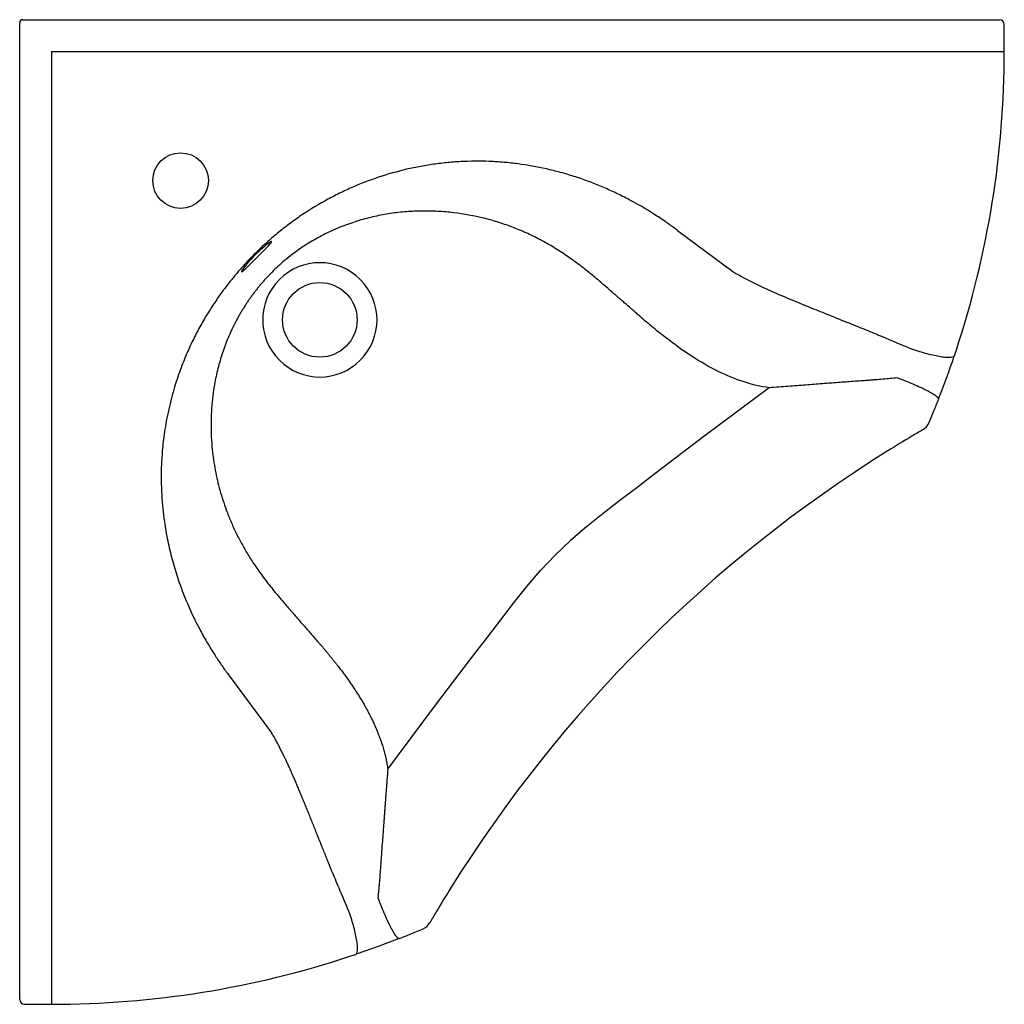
# Model space of a CAD drawing. Header units: millimetres. Extents: x 5034.65 to 5035.27, y 3342.436 to 3343.056.
import ezdxf

# ---------------------------------------------------------------- set-up
doc = ezdxf.new("R2010")
doc.units = ezdxf.units.MM
doc.layers.add('SANINDUSA', color=3, linetype='Continuous')

msp = doc.modelspace()

# ---------------------------------------------------------------- linework, layer by layer
at = {"layer": 'SANINDUSA'}
for p, q in [((5034.65027, 3342.4607), (5034.65027, 3343.0537)), ((5034.65227, 3343.0557), (5035.24527, 3343.0557)), ((5034.67027, 3343.0357), (5035.24527, 3343.0357)), ((5034.67027, 3343.0357), (5034.67027, 3342.4607)), ((5035.06451, 3342.92295), (5035.09938, 3342.89704)), ((5035.23885, 3342.84411), (5035.24006, 3342.84771)), ((5035.22293, 3342.80211), (5035.22593, 3342.80934)), ((5034.78301, 3342.64146), (5034.80893, 3342.60659)), ((5034.89662, 3342.48004), (5034.90385, 3342.48303)), ((5034.85825, 3342.46591), (5034.86186, 3342.46711))]:
    msp.add_line(p, q, dxfattribs=at)
at = {"layer": 'SANINDUSA', "flags": 128}
for points in [[(5035.24527, 3343.0557), (5035.24847, 3343.0557), (5035.25167, 3343.0557), (5035.25458, 3343.0557), (5035.25731, 3343.0557), (5035.25998, 3343.0557), (5035.26232, 3343.0557), (5035.26449, 3343.0557), (5035.2661, 3343.0557), (5035.26696, 3343.0557), (5035.26727, 3343.0557)], [(5035.27027, 3343.0357), (5035.27027, 3343.03787), (5035.27027, 3343.04003), (5035.27027, 3343.04218), (5035.27027, 3343.04433), (5035.27027, 3343.04645), (5035.27027, 3343.04856), (5035.27027, 3343.05064), (5035.27027, 3343.0527)], [(5035.24527, 3343.0357), (5035.24828, 3343.0357), (5035.25125, 3343.0357), (5035.25413, 3343.0357), (5035.25688, 3343.0357), (5035.25947, 3343.0357), (5035.26184, 3343.0357), (5035.26398, 3343.0357), (5035.26584, 3343.0357), (5035.2674, 3343.0357), (5035.26864, 3343.0357), (5035.26954, 3343.0357), (5035.27008, 3343.0357), (5035.27027, 3343.0357)], [(5034.80901, 3342.91605), (5034.80875, 3342.91603), (5034.80821, 3342.91577), (5034.8074, 3342.91525), (5034.80636, 3342.91449), (5034.80511, 3342.91351), (5034.80369, 3342.91234), (5034.80216, 3342.91099), (5034.80056, 3342.90952), (5034.79894, 3342.90796), (5034.79734, 3342.90635), (5034.79583, 3342.90474), (5034.79442, 3342.90318), (5034.79315, 3342.90171), (5034.79206, 3342.90037), (5034.79117, 3342.8992), (5034.7905, 3342.89824), (5034.79007, 3342.89753), (5034.7899, 3342.89709), (5034.78998, 3342.89693), (5034.79031, 3342.89707), (5034.79089, 3342.8975), (5034.79169, 3342.89819), (5034.7927, 3342.89913), (5034.7939, 3342.90028), (5034.79526, 3342.90162), (5034.79673, 3342.90308), (5034.79829, 3342.90464), (5034.7999, 3342.90625), (5034.8015, 3342.90785), (5034.80305, 3342.9094), (5034.80451, 3342.91087), (5034.80582, 3342.91221), (5034.80695, 3342.91339), (5034.80787, 3342.91438), (5034.80853, 3342.91515), (5034.80892, 3342.9157), (5034.80901, 3342.91605)], [(5035.12214, 3342.82392), (5035.11318, 3342.81719), (5035.08115, 3342.7933), (5035.04942, 3342.76905), (5035.03884, 3342.7609), (5035.0282, 3342.75284), (5035.01762, 3342.74471), (5035.00721, 3342.73639), (5034.9971, 3342.72772), (5034.9874, 3342.71856)], [(5034.88205, 3342.58382), (5034.88877, 3342.59278), (5034.91266, 3342.62481), (5034.93692, 3342.65654), (5034.94506, 3342.66712), (5034.95313, 3342.67776), (5034.96125, 3342.68835), (5034.96957, 3342.69875), (5034.97824, 3342.70887), (5034.9874, 3342.71856)], [(5034.88921, 3342.47707), (5034.87608, 3342.47211), (5034.86279, 3342.46742), (5034.86271, 3342.4674)], [(5034.65027, 3342.4387), (5034.65027, 3342.439), (5034.65027, 3342.43986), (5034.65027, 3342.44145), (5034.65027, 3342.44364), (5034.65027, 3342.44596), (5034.65027, 3342.44865), (5034.65027, 3342.45135), (5034.65027, 3342.45429), (5034.65027, 3342.45744), (5034.65027, 3342.4607)], [(5034.67027, 3342.4607), (5034.67027, 3342.45769), (5034.67027, 3342.45472), (5034.67027, 3342.45183), (5034.67027, 3342.44908), (5034.67027, 3342.4465), (5034.67027, 3342.44412), (5034.67027, 3342.44199), (5034.67027, 3342.44012), (5034.67027, 3342.43856), (5034.67027, 3342.43732), (5034.67027, 3342.43642), (5034.67027, 3342.43588), (5034.67027, 3342.4357)], [(5034.65327, 3342.4357), (5034.65532, 3342.4357), (5034.6574, 3342.4357), (5034.65951, 3342.4357), (5034.66164, 3342.4357), (5034.66378, 3342.4357), (5034.66593, 3342.4357), (5034.6681, 3342.4357), (5034.67027, 3342.4357)]]:
    msp.add_lwpolyline(points, dxfattribs=at)
at = {"layer": 'SANINDUSA'}
for centre, radius in [((5034.75158, 3342.95438), 0.0175), ((5034.83926, 3342.8667), 0.0235)]:
    msp.add_circle(centre, radius, dxfattribs=at)
for centre, radius, start, end in [((5034.65227, 3343.0537), 0.002, 90, 180), ((5035.26727, 3343.0527), 0.003, 0, 90), ((5034.67027, 3343.0357), 0.6, 341.74119, 0), ((5034.83925, 3342.86668), 0.03601, 315.0405, 134.95978), ((5034.83929, 3342.86671), 0.03601, 135.03988, 314.95983), ((5034.64941, 3343.04338), 0.62222, 338.64193, 341.23819), ((5034.69409, 3343.02595), 0.57426, 337.83935, 338.63774), ((5035.21372, 3342.80601), 0.01, 300.26021, 337.08851), ((5035.65325, 3342.05264), 0.86221, 120.77731, 121.98202), ((5035.6351, 3342.08343), 0.82647, 120.24889, 120.78806), ((5035.65314, 3342.05282), 0.862, 121.98216, 148.01784), ((5035.65342, 3342.05265), 0.86232, 148.01807, 149.22263), ((5035.64229, 3342.05922), 0.8494, 149.21914, 149.74375), ((5034.89996, 3342.49225), 0.01, 292.91149, 329.73979), ((5034.68098, 3343.00943), 0.57163, 291.36208, 292.16274), ((5034.67027, 3343.0357), 0.6, 270, 288.25881), ((5034.65327, 3342.4387), 0.003, 180, 270)]:
    msp.add_arc(centre, radius, start, end, dxfattribs=at)
for points, knots in [([(5035.06451, 3342.92295), (5035.06319, 3342.92393), (5035.06196, 3342.92485), (5035.06014, 3342.92617), (5035.05953, 3342.92661), (5035.05831, 3342.92747), (5035.05769, 3342.9279), (5035.05462, 3342.93003), (5035.05213, 3342.93169), (5035.04455, 3342.93652), (5035.03937, 3342.93954), (5035.03149, 3342.94372), (5035.02884, 3342.94505), (5035.02349, 3342.94761), (5035.01539, 3342.95129), (5035.00706, 3342.95445), (5034.99858, 3342.95726), (5034.99572, 3342.95814), (5034.98995, 3342.95977), (5034.98121, 3342.96204), (5034.97229, 3342.96374), (5034.96334, 3342.96502), (5034.96035, 3342.96538), (5034.95437, 3342.96596), (5034.94537, 3342.96663), (5034.9363, 3342.96668), (5034.9272, 3342.9663), (5034.92416, 3342.96611), (5034.91806, 3342.96557), (5034.915, 3342.96522), (5034.9089, 3342.96439), (5034.90586, 3342.96391), (5034.89983, 3342.96279), (5034.89683, 3342.96217), (5034.88789, 3342.96008), (5034.882, 3342.95841), (5034.87037, 3342.95452), (5034.86177, 3342.95119), (5034.85335, 3342.94723), (5034.84918, 3342.94515), (5034.84779, 3342.94444), (5034.84504, 3342.94298), (5034.83821, 3342.93927), (5034.82898, 3342.93353), (5034.82145, 3342.92811), (5034.81653, 3342.92438), (5034.81411, 3342.92246), (5034.80936, 3342.91851), (5034.80703, 3342.91648), (5034.80245, 3342.9123), (5034.8002, 3342.91016), (5034.798, 3342.90796)], [0, 0, 0, 0, 0.015625, 0.015625, 0.023437, 0.023437, 0.03125, 0.03125, 0.0625, 0.0625, 0.125, 0.125, 0.15625, 0.15625, 0.1875, 0.25, 0.25, 0.28125, 0.28125, 0.3125, 0.375, 0.375, 0.40625, 0.40625, 0.4375, 0.5, 0.5, 0.53125, 0.53125, 0.5625, 0.5625, 0.59375, 0.59375, 0.625, 0.625, 0.6875, 0.6875, 0.75, 0.78125, 0.78125, 0.796875, 0.796875, 0.8125, 0.875, 0.90625, 0.90625, 0.9375, 0.9375, 0.96875, 0.96875, 1, 1, 1, 1]), ([(5035.08974, 3342.83445), (5035.07895, 3342.83976), (5035.06813, 3342.84686), (5035.05402, 3342.85783), (5035.05117, 3342.86013), (5035.04686, 3342.86371), (5035.04542, 3342.86493), (5035.04254, 3342.86739), (5035.0411, 3342.86864), (5035.03895, 3342.87053), (5035.03823, 3342.87117), (5035.03679, 3342.87244), (5035.03607, 3342.87307), (5035.0339, 3342.87497), (5035.03172, 3342.87687), (5035.02934, 3342.87891), (5035.02843, 3342.8797), (5035.02806, 3342.88001), (5035.02788, 3342.88016), (5035.0275, 3342.88049), (5035.02721, 3342.88073), (5035.02694, 3342.88096), (5035.02677, 3342.88111), (5035.0267, 3342.88117), (5035.02647, 3342.88137), (5035.02633, 3342.8815), (5035.02605, 3342.88175), (5035.02591, 3342.88187), (5035.02548, 3342.88226), (5035.02461, 3342.88302), (5035.02375, 3342.88379), (5035.02086, 3342.88633), (5035.01854, 3342.88834), (5035.01387, 3342.89233), (5035.01032, 3342.89528), (5035.00666, 3342.8982), (5035.00418, 3342.90013), (5035.00039, 3342.90303), (5034.99506, 3342.90681), (5034.99093, 3342.90952), (5034.98816, 3342.91129), (5034.98676, 3342.91215), (5034.98253, 3342.91467), (5034.97967, 3342.91626), (5034.97388, 3342.91926), (5034.97094, 3342.92067), (5034.96501, 3342.92328), (5034.96202, 3342.92449), (5034.95597, 3342.92673), (5034.95291, 3342.92776), (5034.94671, 3342.92962), (5034.93727, 3342.93213), (5034.92429, 3342.93429), (5034.91443, 3342.93499), (5034.90786, 3342.93524), (5034.90126, 3342.93528), (5034.89463, 3342.93487), (5034.88965, 3342.9344), (5034.88799, 3342.93421), (5034.88465, 3342.93377), (5034.87964, 3342.93302), (5034.87464, 3342.93201), (5034.86804, 3342.93041), (5034.86476, 3342.92949), (5034.85506, 3342.92639), (5034.84559, 3342.92257), (5034.83657, 3342.91763), (5034.83067, 3342.91408), (5034.82777, 3342.91217), (5034.82214, 3342.90813), (5034.81803, 3342.90493), (5034.81416, 3342.90151), (5034.81163, 3342.89918), (5034.81039, 3342.898), (5034.80918, 3342.89679)], [0, 0, 0, 0, 0.125, 0.125, 0.15625, 0.15625, 0.171875, 0.171875, 0.1875, 0.1875, 0.195313, 0.195313, 0.203125, 0.203125, 0.21875, 0.226563, 0.228516, 0.228516, 0.230469, 0.230469, 0.232422, 0.233398, 0.233398, 0.234375, 0.234375, 0.236328, 0.236328, 0.238281, 0.238281, 0.242188, 0.25, 0.25, 0.28125, 0.28125, 0.3125, 0.328125, 0.328125, 0.34375, 0.375, 0.390625, 0.390625, 0.40625, 0.40625, 0.4375, 0.4375, 0.46875, 0.46875, 0.5, 0.5, 0.53125, 0.53125, 0.5625, 0.625, 0.65625, 0.65625, 0.6875, 0.71875, 0.71875, 0.734375, 0.734375, 0.75, 0.78125, 0.78125, 0.8125, 0.8125, 0.875, 0.90625, 0.90625, 0.9375, 0.9375, 0.96875, 0.984375, 0.984375, 1, 1, 1, 1]), ([(5034.798, 3342.90796), (5034.79767, 3342.90763), (5034.79701, 3342.90696), (5034.79602, 3342.90595), (5034.79504, 3342.90493), (5034.79406, 3342.90391), (5034.79309, 3342.90288), (5034.79213, 3342.90184), (5034.79117, 3342.90079), (5034.79022, 3342.89973), (5034.78928, 3342.89867), (5034.78834, 3342.89759), (5034.78741, 3342.89652), (5034.78648, 3342.89543), (5034.78557, 3342.89433), (5034.78466, 3342.89323), (5034.78375, 3342.89212), (5034.78286, 3342.89101), (5034.78197, 3342.88988), (5034.78108, 3342.88875), (5034.78021, 3342.88761), (5034.77934, 3342.88647), (5034.77848, 3342.88532), (5034.77763, 3342.88416), (5034.77678, 3342.88299), (5034.77594, 3342.88182), (5034.77512, 3342.88064), (5034.77292, 3342.87746), (5034.76939, 3342.87209), (5034.76474, 3342.86425), (5034.76026, 3342.85586), (5034.75611, 3342.84705), (5034.75204, 3342.8372), (5034.748, 3342.82561), (5034.74495, 3342.81448), (5034.74291, 3342.80492), (5034.74171, 3342.79805), (5034.74082, 3342.7917), (5034.74019, 3342.78589), (5034.73978, 3342.78063), (5034.73926, 3342.77087), (5034.73937, 3342.75722), (5034.74098, 3342.74113), (5034.74334, 3342.72761), (5034.74612, 3342.7159), (5034.75014, 3342.70252), (5034.75576, 3342.68773), (5034.76155, 3342.67567), (5034.76576, 3342.66791), (5034.76798, 3342.66401), (5034.77027, 3342.66016), (5034.77214, 3342.65716), (5034.77363, 3342.65484), (5034.77483, 3342.65301), (5034.77635, 3342.65073), (5034.77823, 3342.648), (5034.78048, 3342.64485), (5034.78213, 3342.64264), (5034.78301, 3342.64146)], [0, 0, 0, 0, 0.004816, 0.009637, 0.014464, 0.019296, 0.024134, 0.028977, 0.033825, 0.038678, 0.043537, 0.048401, 0.053269, 0.058143, 0.063022, 0.067905, 0.072794, 0.077687, 0.082585, 0.087488, 0.092396, 0.097308, 0.102225, 0.107146, 0.112072, 0.117002, 0.121936, 0.126875, 0.156658, 0.18787, 0.220491, 0.254499, 0.288026, 0.33024, 0.381014, 0.406999, 0.430999, 0.453029, 0.473106, 0.49124, 0.507445, 0.573875, 0.631601, 0.673663, 0.714824, 0.755106, 0.816855, 0.876732, 0.892011, 0.907309, 0.922625, 0.93796, 0.943492, 0.950953, 0.960341, 0.971651, 0.984877, 1, 1, 1, 1]), ([(5034.80918, 3342.89679), (5034.8089, 3342.8965), (5034.80834, 3342.89594), (5034.80751, 3342.89508), (5034.80668, 3342.89421), (5034.80587, 3342.89334), (5034.80507, 3342.89246), (5034.80427, 3342.89158), (5034.80349, 3342.89069), (5034.80271, 3342.88979), (5034.80195, 3342.88889), (5034.80119, 3342.88798), (5034.80044, 3342.88707), (5034.7997, 3342.88615), (5034.79897, 3342.88522), (5034.79825, 3342.88429), (5034.79753, 3342.88335), (5034.79683, 3342.88241), (5034.79614, 3342.88146), (5034.79545, 3342.8805), (5034.79477, 3342.87954), (5034.7941, 3342.87857), (5034.79345, 3342.8776), (5034.7928, 3342.87662), (5034.79215, 3342.87563), (5034.79152, 3342.87464), (5034.7909, 3342.87364), (5034.79029, 3342.87264), (5034.78968, 3342.87163), (5034.78909, 3342.87061), (5034.7885, 3342.86959), (5034.78792, 3342.86856), (5034.78735, 3342.86753), (5034.78679, 3342.86649), (5034.78624, 3342.86544), (5034.7857, 3342.86439), (5034.78383, 3342.86068), (5034.78089, 3342.85417), (5034.77742, 3342.84463), (5034.77466, 3342.83477), (5034.77276, 3342.82548), (5034.77156, 3342.81685), (5034.7709, 3342.80896), (5034.77067, 3342.80101), (5034.77086, 3342.793), (5034.7716, 3342.78331), (5034.77323, 3342.77202), (5034.77618, 3342.75931), (5034.77963, 3342.7486), (5034.78315, 3342.73978), (5034.78637, 3342.73273), (5034.78997, 3342.72578), (5034.79392, 3342.71895), (5034.79761, 3342.7132), (5034.8009, 3342.70845), (5034.80369, 3342.70461), (5034.80663, 3342.70073), (5034.80923, 3342.69746), (5034.81145, 3342.69475), (5034.81327, 3342.69256), (5034.8152, 3342.69026), (5034.81726, 3342.68786), (5034.81942, 3342.68535), (5034.82163, 3342.68285), (5034.82502, 3342.67894), (5034.82838, 3342.67508), (5034.83172, 3342.67122), (5034.8339, 3342.66874), (5034.83606, 3342.66627), (5034.83787, 3342.66422), (5034.83934, 3342.66255), (5034.84048, 3342.66123), (5034.84164, 3342.65987), (5034.84282, 3342.65846), (5034.84403, 3342.65701), (5034.84525, 3342.65552), (5034.84649, 3342.65398), (5034.84776, 3342.6524), (5034.84904, 3342.65077), (5034.85051, 3342.64889), (5034.85215, 3342.64677), (5034.8539, 3342.64444), (5034.8556, 3342.64213), (5034.85723, 3342.63985), (5034.85881, 3342.63759), (5034.86033, 3342.63535), (5034.86179, 3342.63314), (5034.8632, 3342.63096), (5034.86455, 3342.62879), (5034.86584, 3342.62665), (5034.86708, 3342.62453), (5034.86827, 3342.62242), (5034.8694, 3342.62034), (5034.87048, 3342.61828), (5034.87117, 3342.6169), (5034.87151, 3342.61622)], [0, 0, 0, 0, 0.003593, 0.007181, 0.010762, 0.014339, 0.01791, 0.021476, 0.025038, 0.028596, 0.03215, 0.0357, 0.039247, 0.042791, 0.046333, 0.049871, 0.053408, 0.056943, 0.060476, 0.064008, 0.067539, 0.07107, 0.0746, 0.07813, 0.08166, 0.085191, 0.088723, 0.092255, 0.09579, 0.099326, 0.102864, 0.106404, 0.109947, 0.113493, 0.117042, 0.120595, 0.124151, 0.154459, 0.18485, 0.215494, 0.246555, 0.270221, 0.29394, 0.317781, 0.34181, 0.366092, 0.405369, 0.444449, 0.483598, 0.506724, 0.530033, 0.553567, 0.577362, 0.601451, 0.615443, 0.629835, 0.644629, 0.659828, 0.66805, 0.67678, 0.686018, 0.695763, 0.706017, 0.716778, 0.726891, 0.754549, 0.765111, 0.775678, 0.786254, 0.796843, 0.802371, 0.808078, 0.813967, 0.820038, 0.826293, 0.832732, 0.839359, 0.846173, 0.853176, 0.860371, 0.870562, 0.880628, 0.890568, 0.900382, 0.910072, 0.919636, 0.929074, 0.938387, 0.947573, 0.956633, 0.965564, 0.974367, 0.983041, 0.991586, 1, 1, 1, 1]), ([(5035.12662, 3342.88348), (5035.13118, 3342.88151), (5035.13655, 3342.87925), (5035.14165, 3342.87715), (5035.14367, 3342.87632), (5035.14467, 3342.87591), (5035.14764, 3342.87469), (5035.14958, 3342.8739), (5035.15529, 3342.87159), (5035.15895, 3342.87013), (5035.16608, 3342.86727), (5035.16955, 3342.86588), (5035.17467, 3342.86382), (5035.17636, 3342.86314), (5035.17972, 3342.86179), (5035.18305, 3342.86043), (5035.18637, 3342.85907), (5035.18886, 3342.85804), (5035.18969, 3342.8577), (5035.19134, 3342.85702), (5035.19873, 3342.85394), (5035.20584, 3342.85092), (5035.21217, 3342.8482)], [0, 0, 0, 0, 0.125, 0.15625, 0.15625, 0.1875, 0.1875, 0.25, 0.25, 0.375, 0.375, 0.5, 0.5, 0.5625, 0.5625, 0.625, 0.6875, 0.6875, 0.71875, 0.71875, 0.75, 1, 1, 1, 1]), ([(5035.23885, 3342.84411), (5035.23875, 3342.84381), (5035.23849, 3342.84356), (5035.23763, 3342.8432), (5035.23705, 3342.84307), (5035.23558, 3342.84295), (5035.2347, 3342.84296), (5035.23267, 3342.84309), (5035.23153, 3342.84322), (5035.22904, 3342.84361), (5035.22769, 3342.84386), (5035.22483, 3342.84447), (5035.22333, 3342.84483), (5035.22022, 3342.84565), (5035.21862, 3342.84611), (5035.2154, 3342.8471), (5035.21377, 3342.84764), (5035.21217, 3342.8482)], [0, 0, 0, 0, 0.125, 0.125, 0.25, 0.25, 0.375, 0.375, 0.5, 0.5, 0.625, 0.625, 0.75, 0.75, 0.875, 0.875, 1, 1, 1, 1]), ([(5035.203, 3342.8301), (5035.19993, 3342.82982), (5035.19533, 3342.82941), (5035.18991, 3342.82898), (5035.18758, 3342.8288), (5035.18602, 3342.82868), (5035.18524, 3342.82862), (5035.18135, 3342.82833), (5035.17826, 3342.82812), (5035.17357, 3342.82778), (5035.172, 3342.82767), (5035.16883, 3342.82744), (5035.16722, 3342.82732), (5035.16237, 3342.82695), (5035.15907, 3342.8267), (5035.1523, 3342.82619), (5035.14883, 3342.82592), (5035.14345, 3342.82552), (5035.14162, 3342.82538), (5035.13791, 3342.82511), (5035.13226, 3342.82468), (5035.1263, 3342.82423), (5035.12214, 3342.82392)], [0, 0, 0, 0, 0.125, 0.1875, 0.21875, 0.21875, 0.25, 0.25, 0.375, 0.375, 0.4375, 0.4375, 0.5, 0.5, 0.625, 0.625, 0.75, 0.75, 0.8125, 0.8125, 0.875, 1, 1, 1, 1]), ([(5035.2289, 3342.81677), (5035.22895, 3342.81698), (5035.22882, 3342.81726), (5035.22822, 3342.81796), (5035.22774, 3342.81836), (5035.22646, 3342.81929), (5035.22565, 3342.81981), (5035.22374, 3342.82092), (5035.22264, 3342.82153), (5035.22019, 3342.82278), (5035.21885, 3342.82344), (5035.21597, 3342.82478), (5035.21445, 3342.82547), (5035.21128, 3342.82683), (5035.20964, 3342.82751), (5035.20633, 3342.82884), (5035.20466, 3342.82948), (5035.203, 3342.83009)], [0, 0, 0, 0, 0.125, 0.125, 0.25, 0.25, 0.375, 0.375, 0.5, 0.5, 0.625, 0.625, 0.75, 0.75, 0.875, 0.875, 1, 1, 1, 1]), ([(5034.87151, 3342.61622), (5034.8717, 3342.61583), (5034.87208, 3342.61505), (5034.87263, 3342.61389), (5034.87317, 3342.61274), (5034.87369, 3342.6116), (5034.8742, 3342.61046), (5034.87468, 3342.60934), (5034.87516, 3342.60822), (5034.87561, 3342.60712), (5034.87605, 3342.60602), (5034.87648, 3342.60493), (5034.87689, 3342.60385), (5034.87728, 3342.60277), (5034.87766, 3342.60171), (5034.87802, 3342.60065), (5034.87843, 3342.59942), (5034.87888, 3342.59802), (5034.87935, 3342.59643), (5034.87979, 3342.59485), (5034.8802, 3342.59327), (5034.88058, 3342.59169), (5034.88094, 3342.59012), (5034.88126, 3342.58854), (5034.88155, 3342.58697), (5034.88182, 3342.5854), (5034.88197, 3342.58435), (5034.88205, 3342.58382)], [0, 0, 0, 0, 0.0384123, 0.0764036, 0.1139724, 0.1511177, 0.1878381, 0.2241329, 0.2600012, 0.2954425, 0.3304562, 0.3650422, 0.3992003, 0.4329307, 0.4662336, 0.4991097, 0.5315599, 0.5804184, 0.628812, 0.6767458, 0.7242256, 0.7712578, 0.8178502, 0.8640112, 0.9097502, 0.9550765, 1, 1, 1, 1]), ([(5034.82248, 3342.57935), (5034.82226, 3342.57987), (5034.82181, 3342.58089), (5034.82115, 3342.58239), (5034.82052, 3342.58381), (5034.81992, 3342.58515), (5034.81934, 3342.58642), (5034.81878, 3342.58762), (5034.81826, 3342.58875), (5034.81776, 3342.5898), (5034.81729, 3342.59077), (5034.81686, 3342.59168), (5034.81617, 3342.59308), (5034.81522, 3342.59499), (5034.81398, 3342.5974), (5034.81273, 3342.59976), (5034.81147, 3342.60208), (5034.81021, 3342.60435), (5034.80935, 3342.60584), (5034.80893, 3342.60659)], [0, 0, 0, 0, 0.056014, 0.1095, 0.160455, 0.208875, 0.254756, 0.298098, 0.338896, 0.377148, 0.412851, 0.446005, 0.476607, 0.567014, 0.656151, 0.744018, 0.830614, 0.915941, 1, 1, 1, 1]), ([(5034.88205, 3342.58382), (5034.88202, 3342.58343), (5034.88196, 3342.58265), (5034.88187, 3342.58146), (5034.88178, 3342.58025), (5034.88169, 3342.57903), (5034.88159, 3342.5778), (5034.8815, 3342.57655), (5034.88141, 3342.57529), (5034.88131, 3342.57401), (5034.88121, 3342.57272), (5034.88112, 3342.57141), (5034.88102, 3342.57009), (5034.88092, 3342.56875), (5034.88081, 3342.5674), (5034.88071, 3342.56603), (5034.88061, 3342.56465), (5034.8805, 3342.56325), (5034.8804, 3342.56184), (5034.88029, 3342.56042), (5034.88018, 3342.55898), (5034.88007, 3342.55752), (5034.87996, 3342.55606), (5034.87985, 3342.55457), (5034.87973, 3342.55307), (5034.87961, 3342.55139), (5034.87943, 3342.54908), (5034.87918, 3342.54572), (5034.87883, 3342.54102), (5034.87849, 3342.53668), (5034.87824, 3342.5332), (5034.87808, 3342.53109), (5034.87794, 3342.5291), (5034.87781, 3342.52723), (5034.87769, 3342.5255), (5034.87753, 3342.52326), (5034.87732, 3342.52047), (5034.87707, 3342.5171), (5034.87681, 3342.51378), (5034.87659, 3342.51117), (5034.87643, 3342.50929), (5034.87633, 3342.50812), (5034.87622, 3342.50701), (5034.87612, 3342.50593), (5034.87603, 3342.50488), (5034.87596, 3342.50407), (5034.87591, 3342.50343), (5034.87588, 3342.50313), (5034.87587, 3342.50296)], [0, 0, 0, 0, 0.0154432, 0.031029, 0.0467573, 0.0626282, 0.0786415, 0.0947971, 0.1110951, 0.1275352, 0.1441174, 0.1608417, 0.1777079, 0.194716, 0.211866, 0.2291581, 0.2465922, 0.2641686, 0.2818877, 0.2997496, 0.3177551, 0.3359046, 0.3541989, 0.3726389, 0.3912258, 0.4099607, 0.4352057, 0.4767085, 0.5343548, 0.6083998, 0.6356205, 0.6613235, 0.6854877, 0.7080835, 0.7290798, 0.7484496, 0.7895275, 0.8301337, 0.8701915, 0.9096892, 0.9242261, 0.9381808, 0.9515881, 0.9645181, 0.9770539, 0.9893048, 0.9939295, 1, 1, 1, 1]), ([(5034.85776, 3342.4938), (5034.85767, 3342.49401), (5034.85553, 3342.49899), (5034.85182, 3342.50774), (5034.84736, 3342.51842), (5034.84404, 3342.52658), (5034.84134, 3342.53328), (5034.83856, 3342.54021), (5034.83624, 3342.54601), (5034.83441, 3342.55057), (5034.83311, 3342.55379), (5034.83184, 3342.55693), (5034.83059, 3342.56), (5034.82936, 3342.56299), (5034.82816, 3342.56591), (5034.82698, 3342.56874), (5034.82582, 3342.57151), (5034.82469, 3342.57419), (5034.82358, 3342.5768), (5034.82285, 3342.5785), (5034.82248, 3342.57935)], [0, 0, 0, 0, 0.007416, 0.173268, 0.30394, 0.378561, 0.456088, 0.536543, 0.61995, 0.658424, 0.696116, 0.733025, 0.76915, 0.80449, 0.839044, 0.872811, 0.905791, 0.937983, 0.969386, 1, 1, 1, 1]), ([(5034.88921, 3342.47707), (5034.88899, 3342.47702), (5034.88871, 3342.47714), (5034.88802, 3342.47775), (5034.88761, 3342.47822), (5034.88668, 3342.47951), (5034.88616, 3342.48032), (5034.88504, 3342.48223), (5034.88444, 3342.48333), (5034.88318, 3342.48577), (5034.88252, 3342.48712), (5034.88118, 3342.48999), (5034.88049, 3342.49151), (5034.87913, 3342.49468), (5034.87845, 3342.49632), (5034.87712, 3342.49963), (5034.87648, 3342.50131), (5034.87587, 3342.50296)], [0, 0, 0, 0, 0.125, 0.125, 0.25, 0.25, 0.375, 0.375, 0.5, 0.5, 0.625, 0.625, 0.75, 0.75, 0.875, 0.875, 1, 1, 1, 1]), ([(5034.86186, 3342.46711), (5034.86216, 3342.46721), (5034.86241, 3342.46748), (5034.86277, 3342.46833), (5034.8629, 3342.46892), (5034.86301, 3342.47039), (5034.86301, 3342.47127), (5034.86287, 3342.47329), (5034.86274, 3342.47443), (5034.86236, 3342.47692), (5034.86211, 3342.47827), (5034.86149, 3342.48113), (5034.86113, 3342.48264), (5034.86031, 3342.48574), (5034.85985, 3342.48734), (5034.85886, 3342.49057), (5034.85833, 3342.49219), (5034.85776, 3342.49379)], [0, 0, 0, 0, 0.125, 0.125, 0.25, 0.25, 0.375, 0.375, 0.5, 0.5, 0.625, 0.625, 0.75, 0.75, 0.875, 0.875, 1, 1, 1, 1])]:
    msp.add_open_spline(points, degree=3, knots=knots, dxfattribs=at)
for points in [[(5035.09938, 3342.89704), (5035.10933, 3342.89129), (5035.1178, 3342.88729), (5035.12662, 3342.88348)], [(5035.12214, 3342.82392), (5035.11157, 3342.8254), (5035.10146, 3342.82869), (5035.08974, 3342.83445)]]:
    msp.add_open_spline(points, degree=3, dxfattribs=at)

doc.saveas('drawing.dxf')
